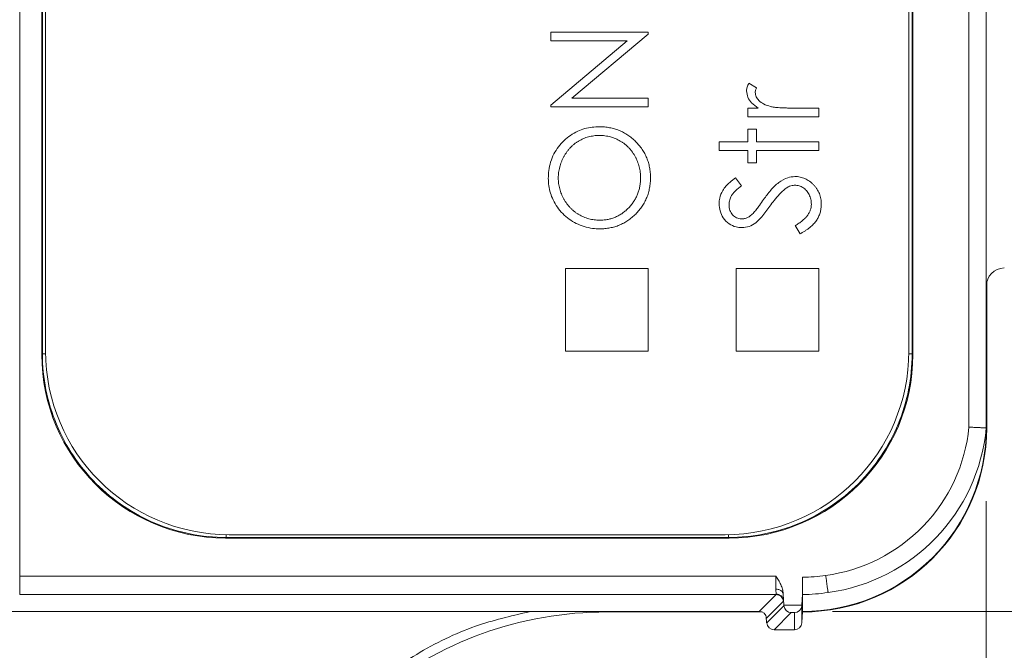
# Model space of a CAD drawing. Header units: millimetres. Extents: x 0 to 420, y 0 to 297.
# Tile 15 of 81: x 129 to 142, y 57 to 66. Entities that reach past the tile are written whole.
import ezdxf

# ---------------------------------------------------------------- set-up
doc = ezdxf.new("R2010")
doc.units = ezdxf.units.MM
doc.styles.add('SLDTEXTSTYLE0', font='TXT', dxfattribs={"width": 0.75})
doc.dimstyles.new('SLDDIMSTYLE0', dxfattribs={"dimtxt": 3.5, "dimasz": 3.302, "dimexe": 0, "dimexo": 0.0625, "dimgap": 0.875, "dimtad": 2, "dimdec": 6, "dimlfac": 2, "dimrnd": 1e-09, "dimzin": 12, "dimdsep": 46, "dimtxsty": 'SLDTEXTSTYLE0', "dimsah": 1, "dimcen": 0.09, "dimadec": 0, "dimazin": 3, "dimtfac": 1, "dimtofl": 0, "dimtmove": 0, "dimatfit": 3, "dimfxl": 1, "dimfrac": 2, "dimtolj": 1, "dimtzin": 12, "dimarcsym": 0})
doc.dimstyles.new('SLDDIMSTYLE1', dxfattribs={"dimtxt": 3.5, "dimasz": 3.302, "dimexe": 0, "dimexo": 0.0625, "dimgap": 0.875, "dimtad": 2, "dimlfac": 2, "dimrnd": 1e-09, "dimzin": 4, "dimdsep": 46, "dimtxsty": 'SLDTEXTSTYLE0', "dimsah": 1, "dimcen": 0.09, "dimadec": 0, "dimazin": 1, "dimtfac": 1, "dimtofl": 0, "dimtmove": 0, "dimatfit": 3, "dimfxl": 1, "dimfrac": 2, "dimtolj": 1, "dimtzin": 12, "dimarcsym": 0})
doc.dimstyles.new('SLDDIMSTYLE4', dxfattribs={"dimtxt": 0.18, "dimasz": 3.302, "dimexe": 0, "dimexo": 0.0625, "dimgap": 0, "dimtad": 0, "dimtih": 1, "dimtoh": 1, "dimdec": 0, "dimrnd": 1e-09, "dimzin": 0, "dimdsep": 46, "dimtxsty": 'Standard', "dimsah": 1, "dimcen": 0.09, "dimadec": 0, "dimazin": 0, "dimtfac": 3.302, "dimtdec": 0, "dimtofl": 0, "dimtmove": 0, "dimatfit": 3, "dimfxl": 1, "dimfrac": 2, "dimtolj": 1, "dimtzin": 0, "dimarcsym": 0})

# ---------------------------------------------------------------- blocks, each defined once
blk = doc.blocks.new('_D_7')
at = {"color": 7, "linetype": 'Continuous', "lineweight": 0}
for p, q in [((140.075, 90.855), (172.316, 90.855)), ((171.316, 90.855), (171.316, 57.858)), ((140.075, 57.858), (172.316, 57.858))]:
    blk.add_line(p, q, dxfattribs=at)
for points in [[(171.316, 90.855), (170.808, 87.553), (171.824, 87.553)], [(171.316, 57.858), (171.824, 61.16), (170.808, 61.16)]]:
    blk.add_solid(points, dxfattribs=at)
at = {"color": 7, "linetype": 'Continuous', "lineweight": 0, "insert": (166.804, 71.77), "char_height": 3.5, "attachment_point": 1, "rotation": 90, "style": 'SLDTEXTSTYLE0'}
blk.add_mtext('66', dxfattribs=at)
blk = doc.blocks.new('_D_12')
at = {"color": 7, "linetype": 'Continuous', "lineweight": 0}
for p, q in [((125.524, 94.462), (180.246, 94.462)), ((179.246, 94.462), (179.246, 54.251)), ((125.524, 54.251), (180.246, 54.251))]:
    blk.add_line(p, q, dxfattribs=at)
for points in [[(179.246, 94.462), (178.738, 91.16), (179.754, 91.16)], [(179.246, 54.251), (179.754, 57.553), (178.738, 57.553)]]:
    blk.add_solid(points, dxfattribs=at)
at = {"color": 7, "linetype": 'Continuous', "lineweight": 0, "insert": (174.734, 71.77), "char_height": 3.5, "attachment_point": 1, "rotation": 90, "style": 'SLDTEXTSTYLE0'}
blk.add_mtext('80', dxfattribs=at)
blk = doc.blocks.new('_D_13')
at = {"color": 7, "linetype": 'Continuous', "lineweight": 0}
for p, q in [((142.166, 59.357), (142.166, 25.988)), ((122.024, 50.751), (122.024, 25.988)), ((122.024, 26.988), (142.166, 26.988)), ((142.166, 26.988), (158.554, 26.988))]:
    blk.add_line(p, q, dxfattribs=at)
for points in [[(122.024, 26.988), (125.326, 26.48), (125.326, 27.496)], [(142.166, 26.988), (138.864, 27.496), (138.864, 26.48)]]:
    blk.add_solid(points, dxfattribs=at)
at = {"color": 7, "linetype": 'Continuous', "lineweight": 0, "insert": (146.917, 31.5), "char_height": 3.5, "attachment_point": 1, "style": 'SLDTEXTSTYLE0'}
blk.add_mtext('40.30', dxfattribs=at)

msp = doc.modelspace()

# ---------------------------------------------------------------- linework, layer by layer
at = {"color": 7, "linetype": 'Continuous', "lineweight": 15}
for p, q in [((129.00920913, 58.33784705), (129.00920913, 90.3752095)), ((141.9312279, 88.35652684), (141.9312279, 60.36790302)), ((142.16621921, 88.35652684), (142.16621921, 60.35652971)), ((129.30975065, 87.35691225), (129.30975065, 61.35614803)), ((129.31854233, 87.34810566), (129.31854233, 61.36495089)), ((129.36186001, 87.30215793), (129.36186001, 61.40215909)), ((141.11185775, 61.40215909), (141.11185775, 87.30215793)), ((141.1574255, 61.36495089), (141.1574255, 87.34810566)), ((141.16623208, 61.35614803), (141.16623208, 87.35691225)), ((137.56184981, 65.74893957), (136.23893962, 65.74893957)), ((136.23893962, 65.74893957), (136.23893962, 65.63021457)), ((136.52303025, 64.85003447), (137.56184981, 65.72190886)), ((137.56184981, 65.72190886), (137.56184981, 65.74893957)), ((137.28015825, 65.63021457), (136.23893962, 64.75622048)), ((136.23893962, 65.63021457), (137.28015825, 65.63021457)), ((139.03909132, 64.98836567), (138.93627331, 65.05355825)), ((136.23893962, 64.75622048), (136.23893962, 64.73130947)), ((137.56184981, 64.85003447), (136.52303025, 64.85003447)), ((137.56184981, 64.73130947), (137.56184981, 64.85003447)), ((136.23893962, 64.73130947), (137.56184981, 64.73130947)), ((138.92010555, 64.71434822), (138.92010555, 64.59562694)), ((139.06241164, 64.71434822), (138.92010555, 64.71434822)), ((139.88684818, 64.71434822), (139.56195817, 64.71434822)), ((139.88684818, 64.59562694), (139.88684818, 64.71434822)), ((138.92010555, 64.59562694), (139.88684818, 64.59562694)), ((139.038838, 64.42602193), (138.92010555, 64.42602193)), ((138.92010555, 64.42602193), (138.92010555, 64.25641691)), ((139.038838, 64.25641691), (139.038838, 64.42602193)), ((138.53002295, 64.25641691), (138.53002295, 64.13769191)), ((138.92010555, 64.25641691), (138.53002295, 64.25641691)), ((139.88684818, 64.25641691), (139.038838, 64.25641691)), ((139.88684818, 64.13769191), (139.88684818, 64.25641691)), ((138.53002295, 64.13769191), (138.92010555, 64.13769191)), ((138.92010555, 64.13769191), (138.92010555, 63.96808689)), ((139.038838, 63.96808689), (139.038838, 64.13769191)), ((139.038838, 64.13769191), (139.88684818, 64.13769191)), ((138.92010555, 63.96808689), (139.038838, 63.96808689)), ((138.83530304, 63.65723377), (138.7539427, 63.76456311)), ((139.56461057, 63.11317375), (139.6316509, 63.00134053)), ((137.56184981, 62.52715951), (136.43685684, 62.52715951)), ((136.43685684, 62.52715951), (136.43685684, 61.40215909)), ((137.56184981, 61.40215909), (137.56184981, 62.52715951)), ((139.88684818, 62.52715951), (138.76185522, 62.52715951)), ((138.76185522, 62.52715951), (138.76185522, 61.40215909)), ((139.88684818, 61.40215909), (139.88684818, 62.52715951)), ((142.17273102, 60.35652598), (142.17273102, 62.34251177)), ((136.43685684, 61.40215909), (137.56184981, 61.40215909)), ((138.76185522, 61.40215909), (139.88684818, 61.40215909)), ((129.30975065, 61.35614803), (129.31854233, 61.36495089)), ((141.16623208, 61.35614803), (141.1574255, 61.36495089)), ((131.80936083, 58.85653039), (131.81816742, 58.86533325)), ((131.80936083, 58.85653039), (138.666607, 58.85653039)), ((131.81816742, 58.86533325), (138.65780041, 58.86533325)), ((131.86185763, 58.90215775), (138.61186013, 58.90215775)), ((138.666607, 58.85653039), (138.65780041, 58.86533325)), ((139.30360183, 58.33784705), (129.00920913, 58.33784705)), ((129.00920913, 58.33784705), (129.00920913, 58.08788379)), ((139.66622159, 58.32310607), (139.66622159, 58.09220886)), ((129.00920913, 58.08788379), (139.30434689, 58.08788379)), ((139.30434689, 58.08788379), (139.0747647, 57.85830533)), ((139.40187499, 58.09221258), (139.41248462, 57.94044425)), ((139.65561196, 57.94044425), (139.66622159, 58.09220886)), ((139.66622159, 58.09220886), (139.66622159, 58.08825632)), ((139.66622159, 58.08814456), (139.66622159, 57.85652836)), ((139.40408036, 57.99487447), (139.17451307, 57.76529601)), ((139.41284225, 57.93518042), (139.17721018, 57.69954463)), ((139.65561196, 57.94044425), (139.41248462, 57.94044425)), ((139.65525434, 57.69957443), (139.65525434, 57.93521022)), ((139.0747647, 57.85830533), (120.15404508, 57.85830533)), ((136.99961409, 57.85002028), (139.11459551, 57.85002028)), ((139.17659924, 57.70829161), (139.17126462, 57.78445145)), ((139.51087699, 57.84045746), (139.2787318, 57.60830482)), ((139.51087699, 57.84045746), (139.55549106, 57.84045746)), ((139.55549106, 57.84045746), (139.55549106, 57.60830482)), ((139.66622159, 57.85652836), (139.65586528, 57.70829161)), ((139.66577456, 57.85002028), (139.66622159, 57.85002028)), ((139.65586528, 57.70829161), (139.65525434, 57.69957443)), ((139.2787318, 57.60830482), (139.55549106, 57.60830482))]:
    msp.add_line(p, q, dxfattribs=at)
at = {"color": 8, "linetype": 'Continuous', "lineweight": 15}
for p, q in [((129.31854233, 61.36495089), (129.36212823, 61.36495089)), ((141.1574255, 61.36495089), (141.11157462, 61.36495089)), ((142.16621921, 60.35652598), (142.17273102, 60.35652598)), ((131.81816742, 58.86533325), (131.81816742, 58.90254145)), ((138.65780041, 58.86533325), (138.65780041, 58.90258243)), ((136.99961409, 57.85830533), (136.99961409, 57.85002028)), ((139.66622159, 57.85652091), (139.66622159, 57.85002028))]:
    msp.add_line(p, q, dxfattribs=at)
at = {"color": 7, "linetype": 'Continuous', "lineweight": 15}
for centre, radius, start, end in [((142.41622652, 62.28585546), 0.25, 91, 180), ((131.86185514, 61.4021584), 2.5, 180, 270), ((138.61185514, 61.4021584), 2.5, 270, 0), ((139.66622332, 60.35652658), 2.50650757, 270, 0), ((139.66622652, 60.35652978), 2.5, 269.999939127, 0), ((139.67735452, 60.59214839), 2.5, 277.774982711, 354.591992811), ((139.30432649, 57.98788538), 0.09999842, 4.007785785, 89.988308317), ((139.30658988, 57.99766282), 0.09866268, 5.239416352, 90.869914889), ((139.66622652, 60.35652978), 2.26838697, 269.999932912, 278.810730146), ((136.99962125, 52.85652658), 4.99349243, 90, 129.564694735), ((139.0747318, 57.75827753), 0.1000278, 4.023478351, 89.981154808)]:
    msp.add_arc(centre, radius, start, end, dxfattribs=at)
for centre, major_axis, ratio, start_param, end_param in [((131.81012648, 61.3569106), (1.76830547, 1.76830547), 0.9996954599, 2.3563467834, 3.9268385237), ((138.6658457, 61.3569106), (-1.76830547, 1.76830547), 0.9996954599, 2.3563467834, 3.9268385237), ((139.41061524, 57.94044288), (-0.00699525, 0.09999992), 0.0185847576, 4.6584244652, 4.7110889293), ((139.51087683, 57.94044288), (-0.03840403, 0.09271553), 0.9756194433, 1.2394122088, 2.740090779), ((139.55549331, 57.94044288), (0.07132504, 0.07132504), 0.9826972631, 3.9357174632, 5.43670062), ((139.17846287, 57.70829052), (-0.00699525, 0.09999992), 0.0185847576, 1.5694962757, 1.6570673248), ((139.27872447, 57.70829052), (0.09434776, 0.03908012), 0.9756194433, 2.8276618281, 4.3283403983), ((139.55549331, 57.70829052), (-0.07132504, 0.07132504), 0.9826972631, 2.3474678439, 3.8484510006)]:
    msp.add_ellipse(centre, major_axis=major_axis, ratio=ratio, start_param=start_param, end_param=end_param, dxfattribs=at)
for points, knots in [([(138.93627379, 65.05355861), (138.93118206, 65.04466345), (138.92141507, 65.0276007), (138.91102903, 65.00112594), (138.90452375, 64.97543014), (138.90359787, 64.95845558), (138.90314788, 64.95020575)], [0, 0, 0, 0, 0.2796764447, 0.5364768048, 0.7747224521, 1, 1, 1, 1]), ([(138.90314803, 64.95020752), (138.90704521, 64.91998901), (138.91484576, 64.85950405), (138.97432268, 64.77611484), (139.03073017, 64.73656278), (139.06241164, 64.71434822)], [0, 0, 0, 0, 0.3044215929, 0.6093258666, 1, 1, 1, 1]), ([(139.02186558, 64.92768069), (139.02237385, 64.93445946), (139.02341886, 64.94839654), (139.03034048, 64.96858505), (139.03616112, 64.98174218), (139.03909132, 64.98836567)], [0, 0, 0, 0, 0.3198460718, 0.6576005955, 1, 1, 1, 1]), ([(139.23016891, 64.73554885), (139.19793731, 64.7453854), (139.13973015, 64.76314926), (139.0733371, 64.81150492), (139.03089376, 64.86684947), (139.02484384, 64.90761337), (139.02186558, 64.92768069)], [0, 0, 0, 0, 0.3311971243, 0.5981099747, 0.8021569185, 1, 1, 1, 1]), ([(139.56195614, 64.71434921), (139.54199142, 64.71436563), (139.50382552, 64.71439703), (139.44923315, 64.71556994), (139.39992391, 64.71697227), (139.35584718, 64.71945861), (139.31693582, 64.72214096), (139.28328699, 64.725947), (139.25480705, 64.72979916), (139.23783123, 64.73376106), (139.23016694, 64.7355498)], [0, 0, 0, 0, 0.1798232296, 0.3437621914, 0.4918338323, 0.6241090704, 0.741399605, 0.8430618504, 0.9291451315, 1, 1, 1, 1]), ([(136.89986572, 64.45994069), (136.8665031, 64.4587741), (136.76574126, 64.45525076), (136.59281918, 64.40633441), (136.41059323, 64.27870647), (136.26816819, 64.09340783), (136.21023994, 63.90670078), (136.20627037, 63.79206228), (136.20502457, 63.75608435)], [0, 0, 0, 0, 0.0909808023, 0.2747803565, 0.4804970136, 0.6873654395, 0.9018833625, 1, 1, 1, 1]), ([(136.3407013, 63.76191281), (136.3408548, 63.77464359), (136.34116035, 63.79998433), (136.34516628, 63.83766412), (136.35092212, 63.87493402), (136.35901385, 63.91174246), (136.37009496, 63.94784074), (136.38308681, 63.9835327), (136.39837632, 64.01872755), (136.41622218, 64.05302661), (136.43554642, 64.08626101), (136.45696757, 64.11764954), (136.47961686, 64.14735254), (136.50404088, 64.17500939), (136.53024775, 64.20049482), (136.55767851, 64.22444541), (136.58701038, 64.24617687), (136.6176925, 64.2660644), (136.64966713, 64.28375679), (136.68259951, 64.29917266), (136.71640825, 64.31224585), (136.7512193, 64.32284814), (136.78699996, 64.33107393), (136.82375936, 64.3367817), (136.86135318, 64.34076651), (136.88678253, 64.34106726), (136.89960179, 64.34121887)], [0, 0, 0, 0, 0.0426193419, 0.0848342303, 0.1267620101, 0.1688959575, 0.2109206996, 0.2531324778, 0.2960597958, 0.3393283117, 0.3825593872, 0.4247369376, 0.4665141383, 0.5075941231, 0.5481810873, 0.5888714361, 0.6294627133, 0.6703301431, 0.711250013, 0.7517506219, 0.7920236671, 0.8325469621, 0.8735266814, 0.9148700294, 0.9570849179, 1, 1, 1, 1]), ([(136.89960179, 64.34121887), (136.91250934, 64.34106738), (136.93811491, 64.34076686), (136.97597275, 64.3367798), (137.01299857, 64.33107995), (137.0491183, 64.32280776), (137.08438029, 64.31225145), (137.11871758, 64.29917495), (137.15217969, 64.28376142), (137.18468423, 64.2660709), (137.21578615, 64.24624013), (137.24547265, 64.224703), (137.27326154, 64.20111389), (137.29932824, 64.17555223), (137.32363884, 64.14819089), (137.34668352, 64.11928479), (137.36748663, 64.088111), (137.38685419, 64.05545528), (137.40384345, 64.02133921), (137.41921998, 63.98664164), (137.43154492, 63.95092486), (137.44191931, 63.91456929), (137.45020858, 63.87742319), (137.45596586, 63.83952873), (137.45955613, 63.80093906), (137.45991259, 63.77499438), (137.46009232, 63.76191281)], [0, 0, 0, 0, 0.04304401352, 0.08538923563, 0.12686404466, 0.16797285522, 0.20890380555, 0.24957184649, 0.29045077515, 0.33172931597, 0.37293520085, 0.41343202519, 0.45399742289, 0.49442770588, 0.53512883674, 0.57604705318, 0.61765254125, 0.6600592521, 0.70263051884, 0.74473404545, 0.78658410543, 0.82856367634, 0.87082266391, 0.9134622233, 0.95636678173, 1, 1, 1, 1]), ([(137.59577608, 63.76668294), (137.59519618, 63.79048054), (137.59405525, 63.83730083), (137.58411937, 63.9059589), (137.56871585, 63.97194687), (137.54612349, 64.03495551), (137.51785704, 64.09554876), (137.48243155, 64.15292302), (137.44126281, 64.20781661), (137.39401674, 64.25899498), (137.3424938, 64.30594221), (137.28751849, 64.34719499), (137.22969306, 64.38221644), (137.16899856, 64.41064988), (137.1055947, 64.43279787), (137.03941459, 64.44831039), (136.9705687, 64.45820157), (136.92366321, 64.45935632), (136.89986679, 64.45994216)], [0, 0, 0, 0, 0.0652265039, 0.1283290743, 0.1898448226, 0.2507542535, 0.3115445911, 0.3728644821, 0.4353132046, 0.4994332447, 0.5635688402, 0.6262112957, 0.6876124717, 0.7486220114, 0.8096796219, 0.8714310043, 0.9347734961, 1, 1, 1, 1]), ([(136.20502457, 63.75608435), (136.20640971, 63.72267435), (136.21059259, 63.62178159), (136.26427359, 63.4503696), (136.39131463, 63.26720414), (136.58130166, 63.13208649), (136.76306816, 63.07471999), (136.87352335, 63.070447), (136.90622852, 63.06918179)], [0, 0, 0, 0, 0.0920513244, 0.277979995, 0.4860697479, 0.695587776, 0.909865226, 1, 1, 1, 1]), ([(136.90569695, 63.1879069), (136.89270024, 63.18805217), (136.86700472, 63.18833937), (136.82898216, 63.19239595), (136.79181355, 63.19792722), (136.75568566, 63.2066584), (136.72032441, 63.21718972), (136.68578582, 63.2301029), (136.6524446, 63.24588921), (136.62002876, 63.26364193), (136.58887959, 63.28348023), (136.55903765, 63.30512677), (136.53131218, 63.32916027), (136.50491069, 63.35461741), (136.48023344, 63.38199924), (136.45715477, 63.41122536), (136.43562079, 63.44222421), (136.41613653, 63.47507604), (136.39853316, 63.50896306), (136.38295256, 63.54358683), (136.37016151, 63.57883305), (136.35904748, 63.61438031), (136.35089017, 63.65055995), (136.34517144, 63.68722059), (136.34115895, 63.72436981), (136.34085433, 63.74935847), (136.3407013, 63.76191281)], [0, 0, 0, 0, 0.0435018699, 0.0860066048, 0.1279298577, 0.1692602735, 0.210345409, 0.2514433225, 0.2926008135, 0.3337753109, 0.3751364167, 0.4161991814, 0.4571092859, 0.4979037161, 0.5389558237, 0.5804436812, 0.6225398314, 0.6652571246, 0.7082582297, 0.7503689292, 0.7922984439, 0.8337525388, 0.8750162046, 0.9163550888, 0.9579766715, 1, 1, 1, 1]), ([(137.46009232, 63.76191281), (137.45969883, 63.74245028), (137.45892293, 63.70407411), (137.45084352, 63.64777438), (137.43856737, 63.59346769), (137.42065518, 63.54151579), (137.39805028, 63.49158393), (137.37030296, 63.44393866), (137.33750846, 63.39845576), (137.30014709, 63.35562247), (137.25921406, 63.31644013), (137.21555597, 63.28194637), (137.16947761, 63.25283204), (137.12096652, 63.22926499), (137.07045307, 63.21042009), (137.01750303, 63.19763619), (136.96240614, 63.18933675), (136.92480827, 63.18838877), (136.90569695, 63.1879069)], [0, 0, 0, 0, 0.06568311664, 0.12951381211, 0.19167264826, 0.25346317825, 0.31473958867, 0.37649554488, 0.43933214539, 0.50382027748, 0.56817303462, 0.63041699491, 0.69141393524, 0.75185026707, 0.8122534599, 0.87310067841, 0.9354960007, 1, 1, 1, 1]), ([(136.90622697, 63.06918361), (136.92967158, 63.06976565), (136.97587649, 63.07091275), (137.04373814, 63.08086712), (137.10910855, 63.09625257), (137.17161502, 63.11880431), (137.2316745, 63.14728986), (137.28899665, 63.18214876), (137.34374055, 63.22325721), (137.39483218, 63.27040944), (137.44176419, 63.32194337), (137.48311748, 63.37694614), (137.51796854, 63.43496174), (137.54655006, 63.4957573), (137.56866523, 63.55945171), (137.58414007, 63.6260805), (137.59403601, 63.69545313), (137.59519045, 63.74271006), (137.59577608, 63.76668294)], [0, 0, 0, 0, 0.06436451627, 0.12685031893, 0.18799563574, 0.24854834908, 0.30900035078, 0.37029520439, 0.43250717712, 0.49673297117, 0.56097434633, 0.62372011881, 0.6854304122, 0.7465405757, 0.80792804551, 0.87025347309, 0.93418112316, 1, 1, 1, 1]), ([(138.7539427, 63.76456311), (138.72732489, 63.74447968), (138.66162064, 63.69490513), (138.57833968, 63.60540283), (138.53493658, 63.49940503), (138.53140946, 63.43673699), (138.53002295, 63.41210222)], [0, 0, 0, 0, 0.230213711, 0.5682667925, 0.8302858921, 1, 1, 1, 1]), ([(139.56274793, 63.78152435), (139.52912137, 63.77802272), (139.44953056, 63.76973468), (139.33350037, 63.70187614), (139.22885331, 63.5949183), (139.16711599, 63.51192974), (139.13582966, 63.46987402)], [0, 0, 0, 0, 0.1835682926, 0.4344883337, 0.7134183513, 1, 1, 1, 1]), ([(139.43103656, 63.61536523), (139.44488775, 63.62471733), (139.4777475, 63.64690372), (139.52371714, 63.661087), (139.55374864, 63.66247001), (139.56090018, 63.66279935)], [0, 0, 0, 0, 0.3569780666, 0.8468741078, 1, 1, 1, 1]), ([(139.56089611, 63.66280006), (139.57054979, 63.66235052), (139.58967934, 63.66145973), (139.61809127, 63.65554626), (139.64537206, 63.64489033), (139.67195027, 63.63102615), (139.69666336, 63.61295545), (139.71881511, 63.59086421), (139.73860072, 63.56531048), (139.75498163, 63.53617018), (139.76852109, 63.50494608), (139.77797508, 63.47206903), (139.78412884, 63.43821663), (139.78476928, 63.41522178), (139.78509232, 63.40362288)], [0, 0, 0, 0, 0.0760326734, 0.1506648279, 0.2272840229, 0.3060184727, 0.3861662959, 0.4673341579, 0.5516574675, 0.6398438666, 0.7299117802, 0.8190696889, 0.9087363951, 1, 1, 1, 1]), ([(139.92077608, 63.40362288), (139.92050171, 63.41653684), (139.91996205, 63.44193702), (139.91476272, 63.47930734), (139.90629119, 63.51514242), (139.89459905, 63.54950134), (139.87964978, 63.58237254), (139.8613299, 63.61376357), (139.8393585, 63.64350413), (139.8146592, 63.67164291), (139.78775353, 63.69735805), (139.75910052, 63.71977494), (139.7294642, 63.73911457), (139.69818865, 63.75435576), (139.66609427, 63.76684305), (139.63259391, 63.77512816), (139.59810166, 63.78078303), (139.57461143, 63.78127497), (139.56275116, 63.78152335)], [0, 0, 0, 0, 0.0669797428, 0.1317410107, 0.1953367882, 0.2578126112, 0.3197615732, 0.382418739, 0.4460458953, 0.5113306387, 0.5764994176, 0.6388540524, 0.6998855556, 0.7597438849, 0.8190804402, 0.8782254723, 0.9385157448, 1, 1, 1, 1]), ([(138.6657013, 63.39885275), (138.66612013, 63.40974607), (138.66694748, 63.43126412), (138.6732049, 63.46285774), (138.68361779, 63.49308999), (138.69592338, 63.51717377), (138.70833746, 63.53634355), (138.7199699, 63.55155118), (138.73378862, 63.56747042), (138.74992901, 63.58387218), (138.7677941, 63.60146712), (138.78836224, 63.61932599), (138.81087878, 63.63827374), (138.826957, 63.65075415), (138.835306, 63.65723491)], [0, 0, 0, 0, 0.1014549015, 0.2004081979, 0.2988019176, 0.3985598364, 0.451526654, 0.511449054, 0.5768011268, 0.647816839, 0.7258159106, 0.8103708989, 0.901530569, 1, 1, 1, 1]), ([(139.22009573, 63.37685724), (139.23972069, 63.40378914), (139.28073843, 63.46007896), (139.34817415, 63.54290761), (139.40330716, 63.59111772), (139.43103656, 63.61536523)], [0, 0, 0, 0, 0.3131733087, 0.6545572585, 1, 1, 1, 1]), ([(138.53002295, 63.41210222), (138.53258331, 63.37846982), (138.53771837, 63.31101672), (138.58398898, 63.21327327), (138.65894264, 63.13495954), (138.75156174, 63.09220456), (138.81218747, 63.0879895), (138.83874521, 63.08614304)], [0, 0, 0, 0, 0.2014552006, 0.40403836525, 0.63627296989, 0.84066549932, 1, 1, 1, 1]), ([(138.83318594, 63.20486737), (138.82180133, 63.20551922), (138.7994472, 63.20679915), (138.76740147, 63.21728806), (138.73838089, 63.23471482), (138.71316194, 63.25880588), (138.69187622, 63.28774093), (138.67668843, 63.32141631), (138.66704249, 63.35883226), (138.66615929, 63.38518644), (138.6657013, 63.39885275)], [0, 0, 0, 0, 0.1192258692, 0.2341049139, 0.3496436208, 0.4715863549, 0.5976291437, 0.7240970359, 0.8569269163, 1, 1, 1, 1]), ([(139.13582966, 63.46987402), (139.11649854, 63.44271779), (139.08544796, 63.39909816), (139.04223438, 63.33927627), (139.01682829, 63.30780098), (139.0041183, 63.29205474)], [0, 0, 0, 0, 0.4518427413, 0.7257715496, 1, 1, 1, 1]), ([(139.78509232, 63.40362288), (139.78443185, 63.39004139), (139.7831089, 63.362837), (139.77221715, 63.32286306), (139.75475381, 63.28423993), (139.73009128, 63.24709774), (139.6987659, 63.21119403), (139.66045342, 63.17674796), (139.61537672, 63.14350444), (139.58201745, 63.12357607), (139.56460621, 63.11317483)], [0, 0, 0, 0, 0.1063891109, 0.21310260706, 0.32256745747, 0.43767770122, 0.56145309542, 0.6953539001, 0.84099570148, 1, 1, 1, 1]), ([(139.63165307, 63.00134173), (139.64425849, 63.00830185), (139.66877594, 63.02183925), (139.70361679, 63.04341478), (139.73574068, 63.06529144), (139.76497263, 63.08792206), (139.79158615, 63.11086045), (139.81515126, 63.13457059), (139.83630791, 63.15835265), (139.8544726, 63.18298694), (139.87008113, 63.20824239), (139.88373257, 63.23405478), (139.89512415, 63.26056877), (139.90437586, 63.2877972), (139.91200118, 63.31562164), (139.91680416, 63.34440059), (139.92019887, 63.37377293), (139.92058287, 63.39363095), (139.92077608, 63.40362288)], [0, 0, 0, 0, 0.0824622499, 0.1603885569, 0.2346272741, 0.3049617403, 0.3720245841, 0.4357061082, 0.4962957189, 0.5541779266, 0.6107585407, 0.6662057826, 0.7212801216, 0.7758407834, 0.8308220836, 0.8863039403, 0.9427917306, 1, 1, 1, 1]), ([(139.00411567, 63.29205479), (138.9964511, 63.28425658), (138.98193402, 63.2694864), (138.95961389, 63.25020458), (138.93806103, 63.23489459), (138.91708548, 63.2232358), (138.89632605, 63.21479081), (138.87541968, 63.2094616), (138.85446036, 63.20531339), (138.84027355, 63.20501596), (138.83318594, 63.20486737)], [0, 0, 0, 0, 0.1657440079, 0.3139270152, 0.446587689, 0.5658838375, 0.6770614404, 0.785254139, 0.8927147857, 1, 1, 1, 1]), ([(139.0401493, 63.1600826), (139.06408723, 63.18361383), (139.10962594, 63.22837885), (139.16667454, 63.30340923), (139.2022778, 63.35235964), (139.22009573, 63.37685724)], [0, 0, 0, 0, 0.3563300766, 0.6778704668, 1, 1, 1, 1]), ([(138.83874521, 63.08614304), (138.87262862, 63.08938669), (138.94041982, 63.09587633), (139.0049341, 63.13351989), (139.03598818, 63.15694388), (139.0401493, 63.1600826)], [0, 0, 0, 0, 0.46391661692, 0.9281668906, 1, 1, 1, 1]), ([(131.81816859, 58.86533347), (131.49088393, 58.86534344), (131.16386379, 58.93040409), (130.55927923, 59.18082413), (130.28201151, 59.36608507), (129.81930095, 59.82879563), (129.63404001, 60.10606335), (129.38361997, 60.71064791), (129.31855932, 61.03766804), (129.31854935, 61.36495271)], [0, 0, 0, 0, 0.25, 0.25, 0.5, 0.5, 0.75, 0.75, 1, 1, 1, 1]), ([(141.15742283, 61.36495271), (141.15741287, 61.03766804), (141.09235222, 60.71064791), (140.84193218, 60.10606335), (140.65667124, 59.82879563), (140.19396068, 59.36608507), (139.91669296, 59.18082413), (139.31210839, 58.93040409), (138.98508826, 58.86534344), (138.6578036, 58.86533347)], [0, 0, 0, 0, 0.25, 0.25, 0.5, 0.5, 0.75, 0.75, 1, 1, 1, 1]), ([(139.97986858, 58.34744123), (140.48500899, 58.41551785), (140.95247729, 58.65202257), (141.66066323, 59.38528767), (141.8807632, 59.86070022), (141.93122652, 60.36790305)], [0, 0, 0, 0, 0.5, 0.5, 1, 1, 1, 1]), ([(141.93122652, 60.36790305), (141.94281181, 60.3673362), (141.9656283, 60.36621984), (141.99860006, 60.36467495), (142.02920933, 60.36325916), (142.05702252, 60.36197925), (142.08174181, 60.36083347), (142.10319405, 60.35982225), (142.1213159, 60.35894549), (142.13614056, 60.35820311), (142.14777385, 60.35759541), (142.15640625, 60.35712121), (142.16220008, 60.35678454), (142.16561795, 60.35657126), (142.16602687, 60.35654339), (142.16622652, 60.35652978)], [0, 0, 0, 0, 0.094187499, 0.185496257, 0.2739264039, 0.359478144, 0.4421517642, 0.5219476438, 0.5988662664, 0.6729082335, 0.7440742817, 0.8123653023, 0.8777823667, 0.9403267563, 1, 1, 1, 1]), ([(139.30178011, 58.15982327), (139.30197203, 58.16823781), (139.30235246, 58.1849171), (139.30280329, 58.21344275), (139.3031598, 58.24344341), (139.30341151, 58.27457742), (139.3035702, 58.30615894), (139.30359025, 58.32735287), (139.30360017, 58.33784747)], [0, 0, 0, 0, 0.17442437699, 0.34574422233, 0.51396056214, 0.67907449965, 0.84108722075, 1, 1, 1, 1]), ([(139.30360017, 58.33784747), (139.31540169, 58.31916885), (139.33899538, 58.28182638), (139.37076595, 58.22352565), (139.39081983, 58.17162298), (139.39890783, 58.13342549), (139.40148989, 58.11129933), (139.4017452, 58.10014249), (139.40186986, 58.09469502)], [0, 0, 0, 0, 0.2494216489, 0.4986461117, 0.7488043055, 0.8740618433, 0.9385090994, 1, 1, 1, 1]), ([(140.01367741, 58.11491042), (140.01357503, 58.11562236), (140.01336649, 58.11707247), (140.0120461, 58.1262389), (140.00991496, 58.14098095), (140.00686746, 58.16200333), (140.00292713, 58.18912073), (139.99813206, 58.22206223), (139.99257566, 58.26019513), (139.98639939, 58.30256515), (139.98206634, 58.33233943), (139.97986858, 58.34744123)], [0, 0, 0, 0, 0.0968392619, 0.19724800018, 0.3012256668, 0.40877164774, 0.51988526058, 0.63456575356, 0.75281230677, 0.87462403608, 1, 1, 1, 1]), ([(139.30178011, 58.15982329), (139.30861453, 58.15959575), (139.32241486, 58.1591363), (139.34227283, 58.15465779), (139.36030276, 58.1475755), (139.37543003, 58.13819224), (139.38707406, 58.12739328), (139.39506885, 58.11601334), (139.39997437, 58.10480065), (139.40107976, 58.09741131), (139.40160505, 58.09389986)], [0, 0, 0, 0, 0.1359334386, 0.2744822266, 0.4123682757, 0.54637369, 0.6737498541, 0.7924860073, 0.9013883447, 1, 1, 1, 1]), ([(139.30509518, 58.09631294), (139.30505517, 58.0994197), (139.30497467, 58.10566993), (139.30432095, 58.12002183), (139.3033107, 58.13769856), (139.3022923, 58.15241948), (139.30178011, 58.15982327)], [0, 0, 0, 0, 0.2456093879, 0.4941195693, 0.7455703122, 1, 1, 1, 1]), ([(139.40184519, 58.09219395), (139.40182777, 58.09216178), (139.40179773, 58.0921063), (139.40172778, 58.09264249), (139.40164451, 58.0935079), (139.40160677, 58.09390014)], [0, 0, 0, 0, 0.4301253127, 0.741708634, 1, 1, 1, 1]), ([(140.01367741, 58.11491042), (140.01378092, 58.11491394), (140.01400736, 58.11492165), (140.01501492, 58.11505726), (140.01556193, 58.11513088)], [0, 0, 0, 0, 0.4570932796, 1, 1, 1, 1]), ([(139.40408681, 57.99487536), (139.40430482, 57.99555376), (139.40474082, 57.99691049), (139.40480312, 58.00341938), (139.40483427, 58.00667371)], [0, 0, 0, 0, 0.5000192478, 1, 1, 1, 1])]:
    msp.add_open_spline(points, degree=3, knots=knots, dxfattribs=at)
for points in [[(139.66622652, 58.32310701), (139.77125788, 58.32310701), (139.87609415, 58.33124083), (139.97986858, 58.34744123)], [(139.30434772, 58.08788555), (139.30459687, 58.08823972), (139.30484603, 58.09107664), (139.30509518, 58.09631294)], [(139.40160505, 58.09389986), (139.40371331, 58.05233113), (139.40483427, 58.02206442), (139.40483427, 58.00667371)], [(139.66622652, 58.0882547), (139.66622475, 58.08820472), (139.66622386, 58.08816741), (139.66622386, 58.0881428)], [(139.65524972, 57.93520929), (139.65537163, 57.93695222), (139.65549355, 57.93869755), (139.65561546, 57.94044288)], [(139.07470486, 57.85829052), (139.07472588, 57.85829052), (139.0747469, 57.8582956), (139.07476792, 57.85830575)]]:
    msp.add_open_spline(points, degree=3, dxfattribs=at)
at = {"color": 8, "linetype": 'Continuous', "lineweight": 15}
msp.add_open_spline([(133.73941884, 56.80238669), (133.97419362, 56.97657095), (134.44728752, 57.32756909), (135.20758806, 57.6827047), (135.73285037, 57.80385911), (135.96890077, 57.85830533)], degree=3, knots=[0, 0, 0, 0, 0.3516664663, 0.708641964, 1, 1, 1, 1], dxfattribs=at)

# ---------------------------------------------------------------- dimensions: what is measured, and where the dimension line sits
at = {"color": 7, "linetype": 'Continuous', "lineweight": 0}
for base, p1, p2, picture, middle in [((179.2460018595, 54.2510681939), (124.5242045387, 94.4619849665), (124.5242045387, 54.2510681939), '_D_12', (179.2460018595, 74.3565297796)), ((171.31622662, 57.85830575), (139.07476792, 90.85475381), (139.07476792, 57.85830575), '_D_7', (171.31622662, 74.35652978))]:
    dim = msp.add_linear_dim(base=base, p1=p1, p2=p2, angle=90, dimstyle='SLDDIMSTYLE0', dxfattribs=at)
    dim.commit()
    dim.dimension.update_dxf_attribs({"geometry": picture, "text_midpoint": middle, "dimtype": 160})
dim = msp.add_linear_dim(base=(142.16622652, 26.98821454), p1=(122.02420454, 51.75106819), p2=(142.16622652, 60.35652978), dimstyle='SLDDIMSTYLE1', dxfattribs=at)
dim.commit()
dim.dimension.update_dxf_attribs({"geometry": '_D_13', "text_midpoint": (152.73556603, 26.98821454), "dimtype": 160})

# ---------------------------------------------------------------- leaders
msp.add_leader([(123.03881003, 54.98118852), (138.56765677, 108.64642468)], dimstyle='SLDDIMSTYLE4', dxfattribs=at)

doc.saveas('drawing.dxf')
